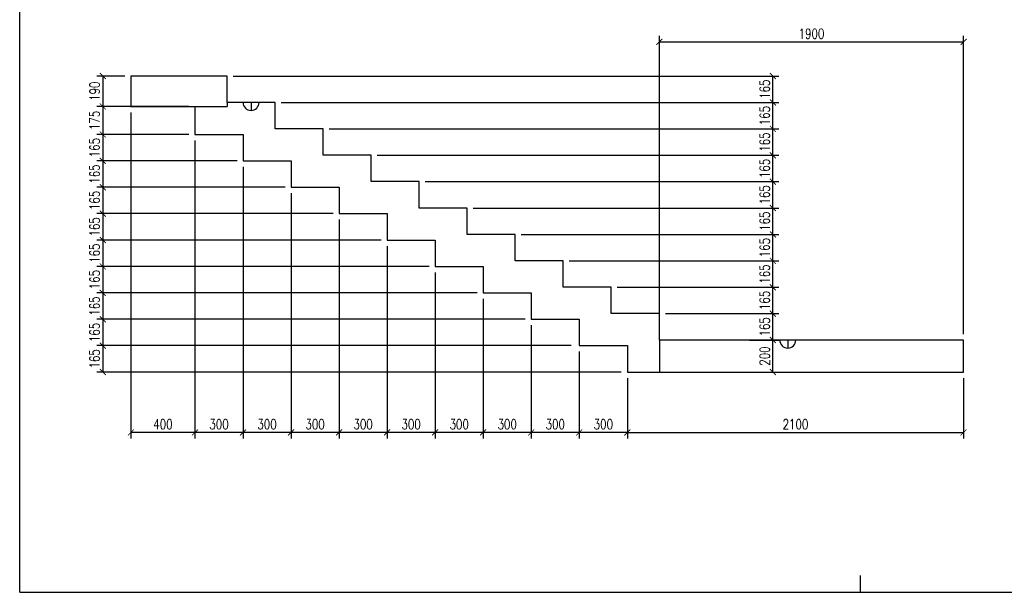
# Model space of a CAD drawing. Header units: millimetres. Extents: x 26644 to 53369, y 8500 to 41865.
# Tile 1 of 15: x 26644 to 32793, y 8500 to 12080. Entities that reach past the tile are written whole.
import ezdxf

# ---------------------------------------------------------------- set-up
doc = ezdxf.new("R2010")
doc.units = ezdxf.units.MM
doc.header["$LTSCALE"] = 25
doc.layers.add('CKSCHODY_PODROVINOU', color=7, linetype='Continuous', lineweight=25)
doc.layers.add('KOTY', color=4, linetype='Continuous')
doc.styles.add('Arch-Dim', font='romans.shx', dxfattribs={"width": 0.75})
doc.dimstyles.new('Aec-Arch-M-100', dxfattribs={"dimscale": 25, "dimtxt": 2.5, "dimasz": 1.5, "dimexe": 1.5, "dimexo": 1.5, "dimgap": 0.8, "dimtad": 1, "dimdec": 0, "dimzin": 3, "dimdsep": 46, "dimtxsty": 'Arch-Dim', "dimblk": 'ARCHTICK', "dimcen": 2.5, "dimazin": 2, "dimtfac": 0.75, "dimtdec": 0, "dimtix": 1, "dimtmove": 2, "dimatfit": 2, "dimfxl": 0, "dimtolj": 1, "dimtzin": 0, "dimarcsym": 0})

# ---------------------------------------------------------------- blocks, each defined once
blk = doc.blocks.new('_ArchTick')
at = {"color": 0, "linetype": 'ByBlock', "const_width": 0.15}
blk.add_lwpolyline([(-0.5, -0.5), (0.5, 0.5)], dxfattribs=at)
blk = doc.blocks.new('*D11')
at = {"layer": 'Defpoints', "color": 0}
for p in [(27339.1, 11727.2), (27163.5, 11537.2), (27339.1, 11537.2)]:
    blk.add_point(p, dxfattribs=at)
at = {"layer": 'KOTY', "color": 0, "lineweight": -2}
for p, q in [((27301.6, 11727.2), (27126, 11727.2)), ((27163.5, 11727.2), (27163.5, 11537.2)), ((27301.6, 11537.2), (27126, 11537.2))]:
    blk.add_line(p, q, dxfattribs=at)
at = {"layer": 'KOTY', "color": 0, "lineweight": -2, "xscale": 37.5, "yscale": 37.5, "zscale": 37.5}
for p, rotation in [((27163.5, 11727.2), 90), ((27163.5, 11537.2), 270)]:
    blk.add_blockref('_ArchTick', p, dxfattribs=dict(at, rotation=rotation))
at = {"layer": 'KOTY', "color": 0, "insert": (27112.2, 11632.2), "char_height": 62.5, "attachment_point": 5, "rotation": 90, "style": 'Arch-Dim'}
blk.add_mtext('\\A1;190', dxfattribs=at)
blk = doc.blocks.new('*D88')
at = {"layer": 'Defpoints', "color": 0}
for p in [(31165.3, 10077.2), (31348, 10077.2), (31165.3, 9877.2)]:
    blk.add_point(p, dxfattribs=at)
at = {"layer": 'KOTY', "color": 0, "lineweight": -2}
for p, q in [((31202.8, 10077.2), (31385.5, 10077.2)), ((31348, 9877.2), (31348, 10077.2)), ((31202.8, 9877.2), (31385.5, 9877.2))]:
    blk.add_line(p, q, dxfattribs=at)
at = {"layer": 'KOTY', "color": 0, "lineweight": -2, "xscale": 37.5, "yscale": 37.5, "zscale": 37.5}
for p, rotation in [((31348, 10077.2), 90), ((31348, 9877.2), 270)]:
    blk.add_blockref('_ArchTick', p, dxfattribs=dict(at, rotation=rotation))
at = {"layer": 'KOTY', "color": 0, "insert": (31296.8, 9977.2), "char_height": 62.5, "attachment_point": 5, "rotation": 90, "style": 'Arch-Dim'}
blk.add_mtext('\\A1;200', dxfattribs=at)
blk = doc.blocks.new('*D89')
at = {"layer": 'Defpoints', "color": 0}
for p in [(30639.1, 10242.2), (31348, 10242.2), (31165.3, 10077.2)]:
    blk.add_point(p, dxfattribs=at)
at = {"layer": 'KOTY', "color": 0, "lineweight": -2}
for p, q in [((30676.6, 10242.2), (31385.5, 10242.2)), ((31348, 10077.2), (31348, 10242.2)), ((31202.8, 10077.2), (31385.5, 10077.2))]:
    blk.add_line(p, q, dxfattribs=at)
at = {"layer": 'KOTY', "color": 0, "lineweight": -2, "xscale": 37.5, "yscale": 37.5, "zscale": 37.5}
for p, rotation in [((31348, 10242.2), 90), ((31348, 10077.2), 270)]:
    blk.add_blockref('_ArchTick', p, dxfattribs=dict(at, rotation=rotation))
at = {"layer": 'KOTY', "color": 0, "insert": (31296.8, 10159.7), "char_height": 62.5, "attachment_point": 5, "rotation": 90, "style": 'Arch-Dim'}
blk.add_mtext('\\A1;165', dxfattribs=at)
blk = doc.blocks.new('*D90')
at = {"layer": 'Defpoints', "color": 0}
for p in [(30339.1, 10407.2), (31348, 10407.2), (30639.1, 10242.2)]:
    blk.add_point(p, dxfattribs=at)
at = {"layer": 'KOTY', "color": 0, "lineweight": -2}
for p, q in [((30376.6, 10407.2), (31385.5, 10407.2)), ((31348, 10242.2), (31348, 10407.2)), ((30676.6, 10242.2), (31385.5, 10242.2))]:
    blk.add_line(p, q, dxfattribs=at)
at = {"layer": 'KOTY', "color": 0, "lineweight": -2, "xscale": 37.5, "yscale": 37.5, "zscale": 37.5}
for p, rotation in [((31348, 10407.2), 90), ((31348, 10242.2), 270)]:
    blk.add_blockref('_ArchTick', p, dxfattribs=dict(at, rotation=rotation))
at = {"layer": 'KOTY', "color": 0, "insert": (31296.8, 10324.7), "char_height": 62.5, "attachment_point": 5, "rotation": 90, "style": 'Arch-Dim'}
blk.add_mtext('\\A1;165', dxfattribs=at)
blk = doc.blocks.new('*D91')
at = {"layer": 'Defpoints', "color": 0}
for p in [(30039.1, 10572.2), (31348, 10572.2), (30339.1, 10407.2)]:
    blk.add_point(p, dxfattribs=at)
at = {"layer": 'KOTY', "color": 0, "lineweight": -2}
for p, q in [((30076.6, 10572.2), (31385.5, 10572.2)), ((31348, 10407.2), (31348, 10572.2)), ((30376.6, 10407.2), (31385.5, 10407.2))]:
    blk.add_line(p, q, dxfattribs=at)
at = {"layer": 'KOTY', "color": 0, "lineweight": -2, "xscale": 37.5, "yscale": 37.5, "zscale": 37.5}
for p, rotation in [((31348, 10572.2), 90), ((31348, 10407.2), 270)]:
    blk.add_blockref('_ArchTick', p, dxfattribs=dict(at, rotation=rotation))
at = {"layer": 'KOTY', "color": 0, "insert": (31296.8, 10489.7), "char_height": 62.5, "attachment_point": 5, "rotation": 90, "style": 'Arch-Dim'}
blk.add_mtext('\\A1;165', dxfattribs=at)
blk = doc.blocks.new('*D92')
at = {"layer": 'Defpoints', "color": 0}
for p in [(29739.1, 10737.2), (31348, 10737.2), (30039.1, 10572.2)]:
    blk.add_point(p, dxfattribs=at)
at = {"layer": 'KOTY', "color": 0, "lineweight": -2}
for p, q in [((29776.6, 10737.2), (31385.5, 10737.2)), ((31348, 10572.2), (31348, 10737.2)), ((30076.6, 10572.2), (31385.5, 10572.2))]:
    blk.add_line(p, q, dxfattribs=at)
at = {"layer": 'KOTY', "color": 0, "lineweight": -2, "xscale": 37.5, "yscale": 37.5, "zscale": 37.5}
for p, rotation in [((31348, 10737.2), 90), ((31348, 10572.2), 270)]:
    blk.add_blockref('_ArchTick', p, dxfattribs=dict(at, rotation=rotation))
at = {"layer": 'KOTY', "color": 0, "insert": (31296.8, 10654.7), "char_height": 62.5, "attachment_point": 5, "rotation": 90, "style": 'Arch-Dim'}
blk.add_mtext('\\A1;165', dxfattribs=at)
blk = doc.blocks.new('*D93')
at = {"layer": 'Defpoints', "color": 0}
for p in [(29439.1, 10902.2), (31348, 10902.2), (29739.1, 10737.2)]:
    blk.add_point(p, dxfattribs=at)
at = {"layer": 'KOTY', "color": 0, "lineweight": -2}
for p, q in [((29476.6, 10902.2), (31385.5, 10902.2)), ((31348, 10737.2), (31348, 10902.2)), ((29776.6, 10737.2), (31385.5, 10737.2))]:
    blk.add_line(p, q, dxfattribs=at)
at = {"layer": 'KOTY', "color": 0, "lineweight": -2, "xscale": 37.5, "yscale": 37.5, "zscale": 37.5}
for p, rotation in [((31348, 10902.2), 90), ((31348, 10737.2), 270)]:
    blk.add_blockref('_ArchTick', p, dxfattribs=dict(at, rotation=rotation))
at = {"layer": 'KOTY', "color": 0, "insert": (31296.8, 10819.7), "char_height": 62.5, "attachment_point": 5, "rotation": 90, "style": 'Arch-Dim'}
blk.add_mtext('\\A1;165', dxfattribs=at)
blk = doc.blocks.new('*D94')
at = {"layer": 'Defpoints', "color": 0}
for p in [(29139.1, 11067.2), (31348, 11067.2), (29439.1, 10902.2)]:
    blk.add_point(p, dxfattribs=at)
at = {"layer": 'KOTY', "color": 0, "lineweight": -2}
for p, q in [((29176.6, 11067.2), (31385.5, 11067.2)), ((31348, 10902.2), (31348, 11067.2)), ((29476.6, 10902.2), (31385.5, 10902.2))]:
    blk.add_line(p, q, dxfattribs=at)
at = {"layer": 'KOTY', "color": 0, "lineweight": -2, "xscale": 37.5, "yscale": 37.5, "zscale": 37.5}
for p, rotation in [((31348, 11067.2), 90), ((31348, 10902.2), 270)]:
    blk.add_blockref('_ArchTick', p, dxfattribs=dict(at, rotation=rotation))
at = {"layer": 'KOTY', "color": 0, "insert": (31296.8, 10984.7), "char_height": 62.5, "attachment_point": 5, "rotation": 90, "style": 'Arch-Dim'}
blk.add_mtext('\\A1;165', dxfattribs=at)
blk = doc.blocks.new('*D95')
at = {"layer": 'Defpoints', "color": 0}
for p in [(28839.1, 11232.2), (31348, 11232.2), (29139.1, 11067.2)]:
    blk.add_point(p, dxfattribs=at)
at = {"layer": 'KOTY', "color": 0, "lineweight": -2}
for p, q in [((28876.6, 11232.2), (31385.5, 11232.2)), ((31348, 11067.2), (31348, 11232.2)), ((29176.6, 11067.2), (31385.5, 11067.2))]:
    blk.add_line(p, q, dxfattribs=at)
at = {"layer": 'KOTY', "color": 0, "lineweight": -2, "xscale": 37.5, "yscale": 37.5, "zscale": 37.5}
for p, rotation in [((31348, 11232.2), 90), ((31348, 11067.2), 270)]:
    blk.add_blockref('_ArchTick', p, dxfattribs=dict(at, rotation=rotation))
at = {"layer": 'KOTY', "color": 0, "insert": (31296.8, 11149.7), "char_height": 62.5, "attachment_point": 5, "rotation": 90, "style": 'Arch-Dim'}
blk.add_mtext('\\A1;165', dxfattribs=at)
blk = doc.blocks.new('*D96')
at = {"layer": 'Defpoints', "color": 0}
for p in [(28539.1, 11397.2), (31348, 11397.2), (28839.1, 11232.2)]:
    blk.add_point(p, dxfattribs=at)
at = {"layer": 'KOTY', "color": 0, "lineweight": -2}
for p, q in [((28576.6, 11397.2), (31385.5, 11397.2)), ((31348, 11232.2), (31348, 11397.2)), ((28876.6, 11232.2), (31385.5, 11232.2))]:
    blk.add_line(p, q, dxfattribs=at)
at = {"layer": 'KOTY', "color": 0, "lineweight": -2, "xscale": 37.5, "yscale": 37.5, "zscale": 37.5}
for p, rotation in [((31348, 11397.2), 90), ((31348, 11232.2), 270)]:
    blk.add_blockref('_ArchTick', p, dxfattribs=dict(at, rotation=rotation))
at = {"layer": 'KOTY', "color": 0, "insert": (31296.8, 11314.7), "char_height": 62.5, "attachment_point": 5, "rotation": 90, "style": 'Arch-Dim'}
blk.add_mtext('\\A1;165', dxfattribs=at)
blk = doc.blocks.new('*D97')
at = {"layer": 'Defpoints', "color": 0}
for p in [(28239.1, 11562.2), (31348, 11562.2), (28539.1, 11397.2)]:
    blk.add_point(p, dxfattribs=at)
at = {"layer": 'KOTY', "color": 0, "lineweight": -2}
for p, q in [((28276.6, 11562.2), (31385.5, 11562.2)), ((31348, 11397.2), (31348, 11562.2)), ((28576.6, 11397.2), (31385.5, 11397.2))]:
    blk.add_line(p, q, dxfattribs=at)
at = {"layer": 'KOTY', "color": 0, "lineweight": -2, "xscale": 37.5, "yscale": 37.5, "zscale": 37.5}
for p, rotation in [((31348, 11562.2), 90), ((31348, 11397.2), 270)]:
    blk.add_blockref('_ArchTick', p, dxfattribs=dict(at, rotation=rotation))
at = {"layer": 'KOTY', "color": 0, "insert": (31296.8, 11479.7), "char_height": 62.5, "attachment_point": 5, "rotation": 90, "style": 'Arch-Dim'}
blk.add_mtext('\\A1;165', dxfattribs=at)
blk = doc.blocks.new('*D98')
at = {"layer": 'Defpoints', "color": 0}
for p in [(27939.1, 11727.2), (31348, 11727.2), (28239.1, 11562.2)]:
    blk.add_point(p, dxfattribs=at)
at = {"layer": 'KOTY', "color": 0, "lineweight": -2}
for p, q in [((27976.6, 11727.2), (31385.5, 11727.2)), ((31348, 11562.2), (31348, 11727.2)), ((28276.6, 11562.2), (31385.5, 11562.2))]:
    blk.add_line(p, q, dxfattribs=at)
at = {"layer": 'KOTY', "color": 0, "lineweight": -2, "xscale": 37.5, "yscale": 37.5, "zscale": 37.5}
for p, rotation in [((31348, 11727.2), 90), ((31348, 11562.2), 270)]:
    blk.add_blockref('_ArchTick', p, dxfattribs=dict(at, rotation=rotation))
at = {"layer": 'KOTY', "color": 0, "insert": (31296.8, 11644.7), "char_height": 62.5, "attachment_point": 5, "rotation": 90, "style": 'Arch-Dim'}
blk.add_mtext('\\A1;165', dxfattribs=at)
blk = doc.blocks.new('*D99')
at = {"layer": 'Defpoints', "color": 0}
for p in [(30139.1, 10042.2), (30439.1, 9877.2), (30139.1, 9500.1)]:
    blk.add_point(p, dxfattribs=at)
at = {"layer": 'KOTY', "color": 0, "lineweight": -2}
for p, q in [((30139.1, 10004.7), (30139.1, 9462.6)), ((30439.1, 9839.7), (30439.1, 9462.6)), ((30439.1, 9500.1), (30139.1, 9500.1))]:
    blk.add_line(p, q, dxfattribs=at)
at = {"layer": 'KOTY', "color": 0, "lineweight": -2, "xscale": 37.5, "yscale": 37.5, "zscale": 37.5, "rotation": 180}
blk.add_blockref('_ArchTick', (30139.1, 9500.1), dxfattribs=at)
at = {"layer": 'KOTY', "color": 0, "lineweight": -2, "xscale": 37.5, "yscale": 37.5, "zscale": 37.5}
blk.add_blockref('_ArchTick', (30439.1, 9500.1), dxfattribs=at)
at = {"layer": 'KOTY', "color": 0, "insert": (30289.1, 9551.3), "char_height": 62.5, "attachment_point": 5, "style": 'Arch-Dim'}
blk.add_mtext('\\A1;300', dxfattribs=at)
blk = doc.blocks.new('*D100')
at = {"layer": 'Defpoints', "color": 0}
for p in [(29839.1, 10207.2), (30139.1, 10042.2), (29839.1, 9500.1)]:
    blk.add_point(p, dxfattribs=at)
at = {"layer": 'KOTY', "color": 0, "lineweight": -2}
for p, q in [((29839.1, 10169.7), (29839.1, 9462.6)), ((30139.1, 10004.7), (30139.1, 9462.6)), ((30139.1, 9500.1), (29839.1, 9500.1))]:
    blk.add_line(p, q, dxfattribs=at)
at = {"layer": 'KOTY', "color": 0, "lineweight": -2, "xscale": 37.5, "yscale": 37.5, "zscale": 37.5, "rotation": 180}
blk.add_blockref('_ArchTick', (29839.1, 9500.1), dxfattribs=at)
at = {"layer": 'KOTY', "color": 0, "lineweight": -2, "xscale": 37.5, "yscale": 37.5, "zscale": 37.5}
blk.add_blockref('_ArchTick', (30139.1, 9500.1), dxfattribs=at)
at = {"layer": 'KOTY', "color": 0, "insert": (29989.1, 9551.3), "char_height": 62.5, "attachment_point": 5, "style": 'Arch-Dim'}
blk.add_mtext('\\A1;300', dxfattribs=at)
blk = doc.blocks.new('*D101')
at = {"layer": 'Defpoints', "color": 0}
for p in [(29539.1, 10372.2), (29839.1, 10207.2), (29539.1, 9500.1)]:
    blk.add_point(p, dxfattribs=at)
at = {"layer": 'KOTY', "color": 0, "lineweight": -2}
for p, q in [((29539.1, 10334.7), (29539.1, 9462.6)), ((29839.1, 10169.7), (29839.1, 9462.6)), ((29839.1, 9500.1), (29539.1, 9500.1))]:
    blk.add_line(p, q, dxfattribs=at)
at = {"layer": 'KOTY', "color": 0, "lineweight": -2, "xscale": 37.5, "yscale": 37.5, "zscale": 37.5, "rotation": 180}
blk.add_blockref('_ArchTick', (29539.1, 9500.1), dxfattribs=at)
at = {"layer": 'KOTY', "color": 0, "lineweight": -2, "xscale": 37.5, "yscale": 37.5, "zscale": 37.5}
blk.add_blockref('_ArchTick', (29839.1, 9500.1), dxfattribs=at)
at = {"layer": 'KOTY', "color": 0, "insert": (29689.1, 9551.3), "char_height": 62.5, "attachment_point": 5, "style": 'Arch-Dim'}
blk.add_mtext('\\A1;300', dxfattribs=at)
blk = doc.blocks.new('*D102')
at = {"layer": 'Defpoints', "color": 0}
for p in [(29239.1, 10537.2), (29539.1, 10372.2), (29239.1, 9500.1)]:
    blk.add_point(p, dxfattribs=at)
at = {"layer": 'KOTY', "color": 0, "lineweight": -2}
for p, q in [((29239.1, 10499.7), (29239.1, 9462.6)), ((29539.1, 10334.7), (29539.1, 9462.6)), ((29539.1, 9500.1), (29239.1, 9500.1))]:
    blk.add_line(p, q, dxfattribs=at)
at = {"layer": 'KOTY', "color": 0, "lineweight": -2, "xscale": 37.5, "yscale": 37.5, "zscale": 37.5, "rotation": 180}
blk.add_blockref('_ArchTick', (29239.1, 9500.1), dxfattribs=at)
at = {"layer": 'KOTY', "color": 0, "lineweight": -2, "xscale": 37.5, "yscale": 37.5, "zscale": 37.5}
blk.add_blockref('_ArchTick', (29539.1, 9500.1), dxfattribs=at)
at = {"layer": 'KOTY', "color": 0, "insert": (29389.1, 9551.3), "char_height": 62.5, "attachment_point": 5, "style": 'Arch-Dim'}
blk.add_mtext('\\A1;300', dxfattribs=at)
blk = doc.blocks.new('*D103')
at = {"layer": 'Defpoints', "color": 0}
for p in [(28939.1, 10702.2), (29239.1, 10537.2), (28939.1, 9500.1)]:
    blk.add_point(p, dxfattribs=at)
at = {"layer": 'KOTY', "color": 0, "lineweight": -2}
for p, q in [((28939.1, 10664.7), (28939.1, 9462.6)), ((29239.1, 10499.7), (29239.1, 9462.6)), ((29239.1, 9500.1), (28939.1, 9500.1))]:
    blk.add_line(p, q, dxfattribs=at)
at = {"layer": 'KOTY', "color": 0, "lineweight": -2, "xscale": 37.5, "yscale": 37.5, "zscale": 37.5, "rotation": 180}
blk.add_blockref('_ArchTick', (28939.1, 9500.1), dxfattribs=at)
at = {"layer": 'KOTY', "color": 0, "lineweight": -2, "xscale": 37.5, "yscale": 37.5, "zscale": 37.5}
blk.add_blockref('_ArchTick', (29239.1, 9500.1), dxfattribs=at)
at = {"layer": 'KOTY', "color": 0, "insert": (29089.1, 9551.3), "char_height": 62.5, "attachment_point": 5, "style": 'Arch-Dim'}
blk.add_mtext('\\A1;300', dxfattribs=at)
blk = doc.blocks.new('*D104')
at = {"layer": 'Defpoints', "color": 0}
for p in [(28639.1, 10867.2), (28939.1, 10702.2), (28639.1, 9500.1)]:
    blk.add_point(p, dxfattribs=at)
at = {"layer": 'KOTY', "color": 0, "lineweight": -2}
for p, q in [((28639.1, 10829.7), (28639.1, 9462.6)), ((28939.1, 10664.7), (28939.1, 9462.6)), ((28939.1, 9500.1), (28639.1, 9500.1))]:
    blk.add_line(p, q, dxfattribs=at)
at = {"layer": 'KOTY', "color": 0, "lineweight": -2, "xscale": 37.5, "yscale": 37.5, "zscale": 37.5, "rotation": 180}
blk.add_blockref('_ArchTick', (28639.1, 9500.1), dxfattribs=at)
at = {"layer": 'KOTY', "color": 0, "lineweight": -2, "xscale": 37.5, "yscale": 37.5, "zscale": 37.5}
blk.add_blockref('_ArchTick', (28939.1, 9500.1), dxfattribs=at)
at = {"layer": 'KOTY', "color": 0, "insert": (28789.1, 9551.3), "char_height": 62.5, "attachment_point": 5, "style": 'Arch-Dim'}
blk.add_mtext('\\A1;300', dxfattribs=at)
blk = doc.blocks.new('*D105')
at = {"layer": 'Defpoints', "color": 0}
for p in [(28339.1, 11032.2), (28639.1, 10867.2), (28339.1, 9500.1)]:
    blk.add_point(p, dxfattribs=at)
at = {"layer": 'KOTY', "color": 0, "lineweight": -2}
for p, q in [((28339.1, 10994.7), (28339.1, 9462.6)), ((28639.1, 10829.7), (28639.1, 9462.6)), ((28639.1, 9500.1), (28339.1, 9500.1))]:
    blk.add_line(p, q, dxfattribs=at)
at = {"layer": 'KOTY', "color": 0, "lineweight": -2, "xscale": 37.5, "yscale": 37.5, "zscale": 37.5, "rotation": 180}
blk.add_blockref('_ArchTick', (28339.1, 9500.1), dxfattribs=at)
at = {"layer": 'KOTY', "color": 0, "lineweight": -2, "xscale": 37.5, "yscale": 37.5, "zscale": 37.5}
blk.add_blockref('_ArchTick', (28639.1, 9500.1), dxfattribs=at)
at = {"layer": 'KOTY', "color": 0, "insert": (28489.1, 9551.3), "char_height": 62.5, "attachment_point": 5, "style": 'Arch-Dim'}
blk.add_mtext('\\A1;300', dxfattribs=at)
blk = doc.blocks.new('*D106')
at = {"layer": 'Defpoints', "color": 0}
for p in [(28039.1, 11197.2), (28339.1, 11032.2), (28039.1, 9500.1)]:
    blk.add_point(p, dxfattribs=at)
at = {"layer": 'KOTY', "color": 0, "lineweight": -2}
for p, q in [((28039.1, 11159.7), (28039.1, 9462.6)), ((28339.1, 10994.7), (28339.1, 9462.6)), ((28339.1, 9500.1), (28039.1, 9500.1))]:
    blk.add_line(p, q, dxfattribs=at)
at = {"layer": 'KOTY', "color": 0, "lineweight": -2, "xscale": 37.5, "yscale": 37.5, "zscale": 37.5, "rotation": 180}
blk.add_blockref('_ArchTick', (28039.1, 9500.1), dxfattribs=at)
at = {"layer": 'KOTY', "color": 0, "lineweight": -2, "xscale": 37.5, "yscale": 37.5, "zscale": 37.5}
blk.add_blockref('_ArchTick', (28339.1, 9500.1), dxfattribs=at)
at = {"layer": 'KOTY', "color": 0, "insert": (28189.1, 9551.3), "char_height": 62.5, "attachment_point": 5, "style": 'Arch-Dim'}
blk.add_mtext('\\A1;300', dxfattribs=at)
blk = doc.blocks.new('*D107')
at = {"layer": 'Defpoints', "color": 0}
for p in [(27739.1, 11362.2), (28039.1, 11197.2), (27739.1, 9500.1)]:
    blk.add_point(p, dxfattribs=at)
at = {"layer": 'KOTY', "color": 0, "lineweight": -2}
for p, q in [((27739.1, 11324.7), (27739.1, 9462.6)), ((28039.1, 11159.7), (28039.1, 9462.6)), ((28039.1, 9500.1), (27739.1, 9500.1))]:
    blk.add_line(p, q, dxfattribs=at)
at = {"layer": 'KOTY', "color": 0, "lineweight": -2, "xscale": 37.5, "yscale": 37.5, "zscale": 37.5, "rotation": 180}
blk.add_blockref('_ArchTick', (27739.1, 9500.1), dxfattribs=at)
at = {"layer": 'KOTY', "color": 0, "lineweight": -2, "xscale": 37.5, "yscale": 37.5, "zscale": 37.5}
blk.add_blockref('_ArchTick', (28039.1, 9500.1), dxfattribs=at)
at = {"layer": 'KOTY', "color": 0, "insert": (27889.1, 9551.3), "char_height": 62.5, "attachment_point": 5, "style": 'Arch-Dim'}
blk.add_mtext('\\A1;300', dxfattribs=at)
blk = doc.blocks.new('*D108')
at = {"layer": 'Defpoints', "color": 0}
for p in [(27339.1, 11537.2), (27739.1, 11362.2), (27339.1, 9500.1)]:
    blk.add_point(p, dxfattribs=at)
at = {"layer": 'KOTY', "color": 0, "lineweight": -2}
for p, q in [((27339.1, 11499.7), (27339.1, 9462.6)), ((27739.1, 11324.7), (27739.1, 9462.6)), ((27739.1, 9500.1), (27339.1, 9500.1))]:
    blk.add_line(p, q, dxfattribs=at)
at = {"layer": 'KOTY', "color": 0, "lineweight": -2, "xscale": 37.5, "yscale": 37.5, "zscale": 37.5, "rotation": 180}
blk.add_blockref('_ArchTick', (27339.1, 9500.1), dxfattribs=at)
at = {"layer": 'KOTY', "color": 0, "lineweight": -2, "xscale": 37.5, "yscale": 37.5, "zscale": 37.5}
blk.add_blockref('_ArchTick', (27739.1, 9500.1), dxfattribs=at)
at = {"layer": 'KOTY', "color": 0, "insert": (27539.1, 9551.3), "char_height": 62.5, "attachment_point": 5, "style": 'Arch-Dim'}
blk.add_mtext('\\A1;400', dxfattribs=at)
blk = doc.blocks.new('*D109')
at = {"layer": 'Defpoints', "color": 0}
for p in [(27739.1, 11537.2), (27163.5, 11362.2), (27739.1, 11362.2)]:
    blk.add_point(p, dxfattribs=at)
at = {"layer": 'KOTY', "color": 0, "lineweight": -2}
for p, q in [((27701.6, 11537.2), (27126, 11537.2)), ((27163.5, 11537.2), (27163.5, 11362.2)), ((27701.6, 11362.2), (27126, 11362.2))]:
    blk.add_line(p, q, dxfattribs=at)
at = {"layer": 'KOTY', "color": 0, "lineweight": -2, "xscale": 37.5, "yscale": 37.5, "zscale": 37.5}
for p, rotation in [((27163.5, 11537.2), 90), ((27163.5, 11362.2), 270)]:
    blk.add_blockref('_ArchTick', p, dxfattribs=dict(at, rotation=rotation))
at = {"layer": 'KOTY', "color": 0, "insert": (27112.2, 11449.7), "char_height": 62.5, "attachment_point": 5, "rotation": 90, "style": 'Arch-Dim'}
blk.add_mtext('\\A1;175', dxfattribs=at)
blk = doc.blocks.new('*D110')
at = {"layer": 'Defpoints', "color": 0}
for p in [(27739.1, 11362.2), (27163.5, 11197.2), (28039.1, 11197.2)]:
    blk.add_point(p, dxfattribs=at)
at = {"layer": 'KOTY', "color": 0, "lineweight": -2}
for p, q in [((27701.6, 11362.2), (27126, 11362.2)), ((27163.5, 11362.2), (27163.5, 11197.2)), ((28001.6, 11197.2), (27126, 11197.2))]:
    blk.add_line(p, q, dxfattribs=at)
at = {"layer": 'KOTY', "color": 0, "lineweight": -2, "xscale": 37.5, "yscale": 37.5, "zscale": 37.5}
for p, rotation in [((27163.5, 11362.2), 90), ((27163.5, 11197.2), 270)]:
    blk.add_blockref('_ArchTick', p, dxfattribs=dict(at, rotation=rotation))
at = {"layer": 'KOTY', "color": 0, "insert": (27112.2, 11279.7), "char_height": 62.5, "attachment_point": 5, "rotation": 90, "style": 'Arch-Dim'}
blk.add_mtext('\\A1;165', dxfattribs=at)
blk = doc.blocks.new('*D111')
at = {"layer": 'Defpoints', "color": 0}
for p in [(28039.1, 11197.2), (27163.5, 11032.2), (28339.1, 11032.2)]:
    blk.add_point(p, dxfattribs=at)
at = {"layer": 'KOTY', "color": 0, "lineweight": -2}
for p, q in [((28001.6, 11197.2), (27126, 11197.2)), ((27163.5, 11197.2), (27163.5, 11032.2)), ((28301.6, 11032.2), (27126, 11032.2))]:
    blk.add_line(p, q, dxfattribs=at)
at = {"layer": 'KOTY', "color": 0, "lineweight": -2, "xscale": 37.5, "yscale": 37.5, "zscale": 37.5}
for p, rotation in [((27163.5, 11197.2), 90), ((27163.5, 11032.2), 270)]:
    blk.add_blockref('_ArchTick', p, dxfattribs=dict(at, rotation=rotation))
at = {"layer": 'KOTY', "color": 0, "insert": (27112.2, 11114.7), "char_height": 62.5, "attachment_point": 5, "rotation": 90, "style": 'Arch-Dim'}
blk.add_mtext('\\A1;165', dxfattribs=at)
blk = doc.blocks.new('*D112')
at = {"layer": 'Defpoints', "color": 0}
for p in [(28339.1, 11032.2), (27163.5, 10867.2), (28639.1, 10867.2)]:
    blk.add_point(p, dxfattribs=at)
at = {"layer": 'KOTY', "color": 0, "lineweight": -2}
for p, q in [((28301.6, 11032.2), (27126, 11032.2)), ((27163.5, 11032.2), (27163.5, 10867.2)), ((28601.6, 10867.2), (27126, 10867.2))]:
    blk.add_line(p, q, dxfattribs=at)
at = {"layer": 'KOTY', "color": 0, "lineweight": -2, "xscale": 37.5, "yscale": 37.5, "zscale": 37.5}
for p, rotation in [((27163.5, 11032.2), 90), ((27163.5, 10867.2), 270)]:
    blk.add_blockref('_ArchTick', p, dxfattribs=dict(at, rotation=rotation))
at = {"layer": 'KOTY', "color": 0, "insert": (27112.2, 10949.7), "char_height": 62.5, "attachment_point": 5, "rotation": 90, "style": 'Arch-Dim'}
blk.add_mtext('\\A1;165', dxfattribs=at)
blk = doc.blocks.new('*D113')
at = {"layer": 'Defpoints', "color": 0}
for p in [(28639.1, 10867.2), (27163.5, 10702.2), (28939.1, 10702.2)]:
    blk.add_point(p, dxfattribs=at)
at = {"layer": 'KOTY', "color": 0, "lineweight": -2}
for p, q in [((28601.6, 10867.2), (27126, 10867.2)), ((27163.5, 10867.2), (27163.5, 10702.2)), ((28901.6, 10702.2), (27126, 10702.2))]:
    blk.add_line(p, q, dxfattribs=at)
at = {"layer": 'KOTY', "color": 0, "lineweight": -2, "xscale": 37.5, "yscale": 37.5, "zscale": 37.5}
for p, rotation in [((27163.5, 10867.2), 90), ((27163.5, 10702.2), 270)]:
    blk.add_blockref('_ArchTick', p, dxfattribs=dict(at, rotation=rotation))
at = {"layer": 'KOTY', "color": 0, "insert": (27112.2, 10784.7), "char_height": 62.5, "attachment_point": 5, "rotation": 90, "style": 'Arch-Dim'}
blk.add_mtext('\\A1;165', dxfattribs=at)
blk = doc.blocks.new('*D114')
at = {"layer": 'Defpoints', "color": 0}
for p in [(28939.1, 10702.2), (27163.5, 10537.2), (29239.1, 10537.2)]:
    blk.add_point(p, dxfattribs=at)
at = {"layer": 'KOTY', "color": 0, "lineweight": -2}
for p, q in [((28901.6, 10702.2), (27126, 10702.2)), ((27163.5, 10702.2), (27163.5, 10537.2)), ((29201.6, 10537.2), (27126, 10537.2))]:
    blk.add_line(p, q, dxfattribs=at)
at = {"layer": 'KOTY', "color": 0, "lineweight": -2, "xscale": 37.5, "yscale": 37.5, "zscale": 37.5}
for p, rotation in [((27163.5, 10702.2), 90), ((27163.5, 10537.2), 270)]:
    blk.add_blockref('_ArchTick', p, dxfattribs=dict(at, rotation=rotation))
at = {"layer": 'KOTY', "color": 0, "insert": (27112.2, 10619.7), "char_height": 62.5, "attachment_point": 5, "rotation": 90, "style": 'Arch-Dim'}
blk.add_mtext('\\A1;165', dxfattribs=at)
blk = doc.blocks.new('*D115')
at = {"layer": 'Defpoints', "color": 0}
for p in [(29239.1, 10537.2), (27163.5, 10372.2), (29539.1, 10372.2)]:
    blk.add_point(p, dxfattribs=at)
at = {"layer": 'KOTY', "color": 0, "lineweight": -2}
for p, q in [((29201.6, 10537.2), (27126, 10537.2)), ((27163.5, 10537.2), (27163.5, 10372.2)), ((29501.6, 10372.2), (27126, 10372.2))]:
    blk.add_line(p, q, dxfattribs=at)
at = {"layer": 'KOTY', "color": 0, "lineweight": -2, "xscale": 37.5, "yscale": 37.5, "zscale": 37.5}
for p, rotation in [((27163.5, 10537.2), 90), ((27163.5, 10372.2), 270)]:
    blk.add_blockref('_ArchTick', p, dxfattribs=dict(at, rotation=rotation))
at = {"layer": 'KOTY', "color": 0, "insert": (27112.2, 10454.7), "char_height": 62.5, "attachment_point": 5, "rotation": 90, "style": 'Arch-Dim'}
blk.add_mtext('\\A1;165', dxfattribs=at)
blk = doc.blocks.new('*D116')
at = {"layer": 'Defpoints', "color": 0}
for p in [(29539.1, 10372.2), (27163.5, 10207.2), (29839.1, 10207.2)]:
    blk.add_point(p, dxfattribs=at)
at = {"layer": 'KOTY', "color": 0, "lineweight": -2}
for p, q in [((29501.6, 10372.2), (27126, 10372.2)), ((27163.5, 10372.2), (27163.5, 10207.2)), ((29801.6, 10207.2), (27126, 10207.2))]:
    blk.add_line(p, q, dxfattribs=at)
at = {"layer": 'KOTY', "color": 0, "lineweight": -2, "xscale": 37.5, "yscale": 37.5, "zscale": 37.5}
for p, rotation in [((27163.5, 10372.2), 90), ((27163.5, 10207.2), 270)]:
    blk.add_blockref('_ArchTick', p, dxfattribs=dict(at, rotation=rotation))
at = {"layer": 'KOTY', "color": 0, "insert": (27112.2, 10289.7), "char_height": 62.5, "attachment_point": 5, "rotation": 90, "style": 'Arch-Dim'}
blk.add_mtext('\\A1;165', dxfattribs=at)
blk = doc.blocks.new('*D117')
at = {"layer": 'Defpoints', "color": 0}
for p in [(29839.1, 10207.2), (27163.5, 10042.2), (30124.9, 10042.2)]:
    blk.add_point(p, dxfattribs=at)
at = {"layer": 'KOTY', "color": 0, "lineweight": -2}
for p, q in [((29801.6, 10207.2), (27126, 10207.2)), ((27163.5, 10207.2), (27163.5, 10042.2)), ((30087.4, 10042.2), (27126, 10042.2))]:
    blk.add_line(p, q, dxfattribs=at)
at = {"layer": 'KOTY', "color": 0, "lineweight": -2, "xscale": 37.5, "yscale": 37.5, "zscale": 37.5}
for p, rotation in [((27163.5, 10207.2), 90), ((27163.5, 10042.2), 270)]:
    blk.add_blockref('_ArchTick', p, dxfattribs=dict(at, rotation=rotation))
at = {"layer": 'KOTY', "color": 0, "insert": (27112.2, 10124.7), "char_height": 62.5, "attachment_point": 5, "rotation": 90, "style": 'Arch-Dim'}
blk.add_mtext('\\A1;165', dxfattribs=at)
blk = doc.blocks.new('*D118')
at = {"layer": 'Defpoints', "color": 0}
for p in [(30124.9, 10042.2), (27163.5, 9877.2), (30439.1, 9877.2)]:
    blk.add_point(p, dxfattribs=at)
at = {"layer": 'KOTY', "color": 0, "lineweight": -2}
for p, q in [((30087.4, 10042.2), (27126, 10042.2)), ((27163.5, 10042.2), (27163.5, 9877.2)), ((30401.6, 9877.2), (27126, 9877.2))]:
    blk.add_line(p, q, dxfattribs=at)
at = {"layer": 'KOTY', "color": 0, "lineweight": -2, "xscale": 37.5, "yscale": 37.5, "zscale": 37.5}
for p, rotation in [((27163.5, 10042.2), 90), ((27163.5, 9877.2), 270)]:
    blk.add_blockref('_ArchTick', p, dxfattribs=dict(at, rotation=rotation))
at = {"layer": 'KOTY', "color": 0, "insert": (27112.2, 9959.7), "char_height": 62.5, "attachment_point": 5, "rotation": 90, "style": 'Arch-Dim'}
blk.add_mtext('\\A1;165', dxfattribs=at)
blk = doc.blocks.new('*D169')
at = {"layer": 'Defpoints', "color": 0}
for p in [(30439.1, 9877.2), (32539.1, 9877.2), (32539.1, 9500.1)]:
    blk.add_point(p, dxfattribs=at)
at = {"layer": 'KOTY', "color": 0, "lineweight": -2}
for p, q in [((30439.1, 9839.7), (30439.1, 9462.6)), ((32539.1, 9839.7), (32539.1, 9462.6)), ((30439.1, 9500.1), (32539.1, 9500.1))]:
    blk.add_line(p, q, dxfattribs=at)
at = {"layer": 'KOTY', "color": 0, "lineweight": -2, "xscale": 37.5, "yscale": 37.5, "zscale": 37.5, "rotation": 180}
blk.add_blockref('_ArchTick', (30439.1, 9500.1), dxfattribs=at)
at = {"layer": 'KOTY', "color": 0, "lineweight": -2, "xscale": 37.5, "yscale": 37.5, "zscale": 37.5}
blk.add_blockref('_ArchTick', (32539.1, 9500.1), dxfattribs=at)
at = {"layer": 'KOTY', "color": 0, "insert": (31489.1, 9551.3), "char_height": 62.5, "attachment_point": 5, "style": 'Arch-Dim'}
blk.add_mtext('\\A1;2100', dxfattribs=at)
blk = doc.blocks.new('*D170')
at = {"layer": 'Defpoints', "color": 0}
for p in [(32539.1, 11940.6), (30639.1, 10077.2), (32539.1, 10077.2)]:
    blk.add_point(p, dxfattribs=at)
at = {"layer": 'KOTY', "color": 0, "lineweight": -2}
for p, q in [((30639.1, 10114.7), (30639.1, 11978.1)), ((30639.1, 11940.6), (32539.1, 11940.6)), ((32539.1, 10114.7), (32539.1, 11978.1))]:
    blk.add_line(p, q, dxfattribs=at)
at = {"layer": 'KOTY', "color": 0, "lineweight": -2, "xscale": 37.5, "yscale": 37.5, "zscale": 37.5, "rotation": 180}
blk.add_blockref('_ArchTick', (30639.1, 11940.6), dxfattribs=at)
at = {"layer": 'KOTY', "color": 0, "lineweight": -2, "xscale": 37.5, "yscale": 37.5, "zscale": 37.5}
blk.add_blockref('_ArchTick', (32539.1, 11940.6), dxfattribs=at)
at = {"layer": 'KOTY', "color": 0, "insert": (31589.1, 11991.8), "char_height": 62.5, "attachment_point": 5, "style": 'Arch-Dim'}
blk.add_mtext('\\A1;1900', dxfattribs=at)

msp = doc.modelspace()

# ---------------------------------------------------------------- linework, layer by layer
at = {"layer": 'CKSCHODY_PODROVINOU'}
for p, q in [((26644.5, 8500.5), (26644.5, 15925.5)), ((27939.1, 11562.2), (27939.1, 11537.2)), ((27739.1, 11537.2), (27939.1, 11537.2)), ((30639.1, 10077.2), (30639.1, 9877.2)), ((26644.5, 8500.5), (37144.5, 8500.5))]:
    msp.add_line(p, q, dxfattribs=at)
msp.add_lwpolyline([(32539.1, 9877.2), (32539.1, 10077.2), (30639.1, 10077.2), (30639.1, 10242.2), (30339.1, 10242.2), (30339.1, 10407.2), (30039.1, 10407.2), (30039.1, 10572.2), (29739.1, 10572.2), (29739.1, 10737.2), (29439.1, 10737.2), (29439.1, 10902.2), (29139.1, 10902.2), (29139.1, 11067.2), (28839.1, 11067.2), (28839.1, 11232.2), (28539.1, 11232.2), (28539.1, 11397.2), (28239.1, 11397.2), (28239.1, 11562.2), (27939.1, 11562.2), (27939.1, 11727.2), (27339.1, 11727.2), (27339.1, 11537.2), (27739.1, 11537.2), (27739.1, 11362.2), (28039.1, 11362.2), (28039.1, 11197.2), (28339.1, 11197.2), (28339.1, 11032.2), (28639.1, 11032.2), (28639.1, 10867.2), (28939.1, 10867.2), (28939.1, 10702.2), (29239.1, 10702.2), (29239.1, 10537.2), (29539.1, 10537.2), (29539.1, 10372.2), (29839.1, 10372.2), (29839.1, 10207.2), (30139.1, 10207.2), (30139.1, 10042.2), (30439.1, 10042.2), (30439.1, 9877.2), (32539.1, 9877.2)], dxfattribs=at)
at = {"layer": 'KOTY'}
for p, q in [((28089.1, 11562.2), (28089.1, 11512.2)), ((31441.1, 10077.2), (31441.1, 10027.2)), ((31894.5, 8500.5), (31894.5, 8605.4))]:
    msp.add_line(p, q, dxfattribs=at)
for centre in [(28089.1, 11562.2), (31441.1, 10077.2)]:
    msp.add_arc(centre, 50, 180, 0, dxfattribs=at)

# ---------------------------------------------------------------- dimensions: what is measured, and where the dimension line sits
for base, p1, p2, picture, middle in [((32539.1, 11940.6), (30639.1, 10077.2), (32539.1, 10077.2), '*D170', (31589.1, 11991.8)), ((27339.1, 9500.1), (27739.1, 11362.2), (27339.1, 11537.2), '*D108', (27539.1, 9551.3)), ((27739.1, 9500.1), (28039.1, 11197.2), (27739.1, 11362.2), '*D107', (27889.1, 9551.3)), ((28039.1, 9500.1), (28339.1, 11032.2), (28039.1, 11197.2), '*D106', (28189.1, 9551.3)), ((28339.1, 9500.1), (28639.1, 10867.2), (28339.1, 11032.2), '*D105', (28489.1, 9551.3)), ((28639.1, 9500.1), (28939.1, 10702.2), (28639.1, 10867.2), '*D104', (28789.1, 9551.3)), ((28939.1, 9500.1), (29239.1, 10537.2), (28939.1, 10702.2), '*D103', (29089.1, 9551.3)), ((29239.1, 9500.1), (29539.1, 10372.2), (29239.1, 10537.2), '*D102', (29389.1, 9551.3)), ((29539.1, 9500.1), (29839.1, 10207.2), (29539.1, 10372.2), '*D101', (29689.1, 9551.3)), ((29839.1, 9500.1), (30139.1, 10042.2), (29839.1, 10207.2), '*D100', (29989.1, 9551.3)), ((30139.1, 9500.1), (30439.1, 9877.2), (30139.1, 10042.2), '*D99', (30289.1, 9551.3)), ((32539.1, 9500.1), (30439.1, 9877.2), (32539.1, 9877.2), '*D169', (31489.1, 9551.3))]:
    dim = msp.add_linear_dim(base=base, p1=p1, p2=p2, dimstyle='Aec-Arch-M-100', dxfattribs=at)
    dim.commit()
    dim.dimension.update_dxf_attribs({"geometry": picture, "text_midpoint": middle})
for base, p1, p2, picture, middle in [((27163.5, 11537.2), (27339.1, 11727.2), (27339.1, 11537.2), '*D11', (27112.2, 11632.2)), ((31348, 11727.2), (28239.1, 11562.2), (27939.1, 11727.2), '*D98', (31296.8, 11644.7)), ((31348, 11562.2), (28539.1, 11397.2), (28239.1, 11562.2), '*D97', (31296.8, 11479.7)), ((27163.5, 11362.2), (27739.1, 11537.2), (27739.1, 11362.2), '*D109', (27112.2, 11449.7)), ((27163.5, 11197.2), (27739.1, 11362.2), (28039.1, 11197.2), '*D110', (27112.2, 11279.7)), ((31348, 11397.2), (28839.1, 11232.2), (28539.1, 11397.2), '*D96', (31296.8, 11314.7)), ((31348, 11232.2), (29139.1, 11067.2), (28839.1, 11232.2), '*D95', (31296.8, 11149.7)), ((27163.5, 11032.2), (28039.1, 11197.2), (28339.1, 11032.2), '*D111', (27112.2, 11114.7)), ((31348, 11067.2), (29439.1, 10902.2), (29139.1, 11067.2), '*D94', (31296.8, 10984.7)), ((27163.5, 10867.2), (28339.1, 11032.2), (28639.1, 10867.2), '*D112', (27112.2, 10949.7)), ((27163.5, 10702.2), (28639.1, 10867.2), (28939.1, 10702.2), '*D113', (27112.2, 10784.7)), ((31348, 10902.2), (29739.1, 10737.2), (29439.1, 10902.2), '*D93', (31296.8, 10819.7)), ((27163.5, 10537.2), (28939.1, 10702.2), (29239.1, 10537.2), '*D114', (27112.2, 10619.7)), ((31348, 10737.2), (30039.1, 10572.2), (29739.1, 10737.2), '*D92', (31296.8, 10654.7)), ((31348, 10572.2), (30339.1, 10407.2), (30039.1, 10572.2), '*D91', (31296.8, 10489.7)), ((27163.5, 10372.2), (29239.1, 10537.2), (29539.1, 10372.2), '*D115', (27112.2, 10454.7)), ((27163.5, 10207.2), (29539.1, 10372.2), (29839.1, 10207.2), '*D116', (27112.2, 10289.7)), ((31348, 10407.2), (30639.1, 10242.2), (30339.1, 10407.2), '*D90', (31296.8, 10324.7)), ((27163.5, 10042.2), (29839.1, 10207.2), (30124.9, 10042.2), '*D117', (27112.2, 10124.7)), ((31348, 10242.2), (31165.3, 10077.2), (30639.1, 10242.2), '*D89', (31296.8, 10159.7)), ((31348, 10077.2), (31165.3, 9877.2), (31165.3, 10077.2), '*D88', (31296.8, 9977.2)), ((27163.5, 9877.2), (30124.9, 10042.2), (30439.1, 9877.2), '*D118', (27112.2, 9959.7))]:
    dim = msp.add_linear_dim(base=base, p1=p1, p2=p2, angle=90, dimstyle='Aec-Arch-M-100', dxfattribs=at)
    dim.commit()
    dim.dimension.update_dxf_attribs({"geometry": picture, "text_midpoint": middle})

doc.saveas('drawing.dxf')
